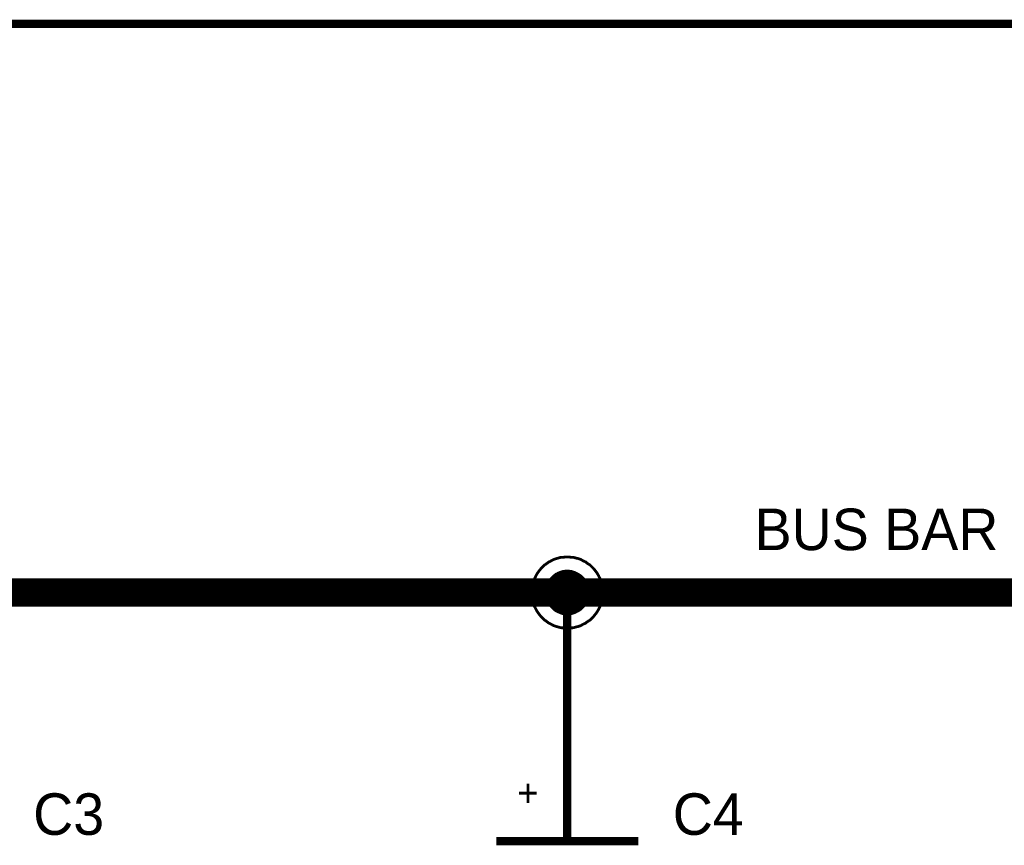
# Model space of a CAD drawing. Extents: x 0 to 22, y 0 to 17.
# Tile 22 of 56: x 7.7 to 9.1, y 12.2 to 13.4. Entities that reach past the tile are written whole.
import ezdxf

# ---------------------------------------------------------------- set-up
doc = ezdxf.new("R2010")
doc.units = 0
doc.layers.add('SHEET', color=255, linetype='CONTINUOUS')

msp = doc.modelspace()

# ---------------------------------------------------------------- linework, layer by layer
at = {"layer": 'SHEET'}
for points, const_width in [([(10.6002, 12.6999), (10.6002, 13.3998), (5.0005, 13.3998), (5.0005, 12.5997), (4.6007, 12.5997)], 0.0118), ([(8.4505, 12.5997), (8.4505, 12.6023), (8.4509, 12.6048), (8.4509, 12.6073), (8.4514, 12.6098), (8.4522, 12.6123), (8.4526, 12.6148), (8.4534, 12.6169), (8.4543, 12.6194), (8.4555, 12.6215), (8.4564, 12.6235), (8.4576, 12.6256), (8.4589, 12.6277), (8.4605, 12.6298), (8.4618, 12.6315), (8.4635, 12.6336), (8.4651, 12.6352), (8.4668, 12.6369), (8.4685, 12.6386), (8.4706, 12.6398), (8.4722, 12.6411), (8.4743, 12.6427), (8.4764, 12.6436), (8.4785, 12.6448), (8.481, 12.6461), (8.4831, 12.6469), (8.4856, 12.6477), (8.4877, 12.6482), (8.4902, 12.649), (8.4927, 12.6494), (8.4952, 12.6494), (8.4977, 12.6498), (8.5002, 12.6498)], 0.0039), ([(8.4505, 12.5997), (8.4505, 12.6023), (8.4509, 12.6048), (8.4509, 12.6073), (8.4514, 12.6098), (8.4522, 12.6123), (8.4526, 12.6148), (8.4534, 12.6169), (8.4543, 12.6194), (8.4555, 12.6215), (8.4564, 12.6235), (8.4576, 12.6256), (8.4589, 12.6277), (8.4605, 12.6298), (8.4618, 12.6315), (8.4635, 12.6336), (8.4651, 12.6352), (8.4668, 12.6369), (8.4685, 12.6386), (8.4706, 12.6398), (8.4722, 12.6411), (8.4743, 12.6427), (8.4764, 12.6436), (8.4785, 12.6448), (8.481, 12.6461), (8.4831, 12.6469), (8.4856, 12.6477), (8.4877, 12.6482), (8.4902, 12.649), (8.4927, 12.6494), (8.4952, 12.6494), (8.4977, 12.6498), (8.5002, 12.6498)], 0.0039), ([(8.4505, 12.5997), (8.4505, 12.6023), (8.4509, 12.6048), (8.4509, 12.6073), (8.4514, 12.6098), (8.4522, 12.6123), (8.4526, 12.6148), (8.4534, 12.6169), (8.4543, 12.6194), (8.4555, 12.6215), (8.4564, 12.6235), (8.4576, 12.6256), (8.4589, 12.6277), (8.4605, 12.6298), (8.4618, 12.6315), (8.4635, 12.6336), (8.4651, 12.6352), (8.4668, 12.6369), (8.4685, 12.6386), (8.4706, 12.6398), (8.4722, 12.6411), (8.4743, 12.6427), (8.4764, 12.6436), (8.4785, 12.6448), (8.481, 12.6461), (8.4831, 12.6469), (8.4856, 12.6477), (8.4877, 12.6482), (8.4902, 12.649), (8.4927, 12.6494), (8.4952, 12.6494), (8.4977, 12.6498), (8.5002, 12.6498)], 0.0039), ([(8.4505, 12.5997), (8.4505, 12.6023), (8.4509, 12.6048), (8.4509, 12.6073), (8.4514, 12.6098), (8.4522, 12.6123), (8.4526, 12.6148), (8.4534, 12.6169), (8.4543, 12.6194), (8.4555, 12.6215), (8.4564, 12.6235), (8.4576, 12.6256), (8.4589, 12.6277), (8.4605, 12.6298), (8.4618, 12.6315), (8.4635, 12.6336), (8.4651, 12.6352), (8.4668, 12.6369), (8.4685, 12.6386), (8.4706, 12.6398), (8.4722, 12.6411), (8.4743, 12.6427), (8.4764, 12.6436), (8.4785, 12.6448), (8.481, 12.6461), (8.4831, 12.6469), (8.4856, 12.6477), (8.4877, 12.6482), (8.4902, 12.649), (8.4927, 12.6494), (8.4952, 12.6494), (8.4977, 12.6498), (8.5002, 12.6498)], 0.0039), ([(8.5002, 12.6498), (8.5002, 12.6498)], 0.0039), ([(8.5002, 12.6498), (8.5027, 12.6498), (8.5052, 12.6494), (8.5077, 12.6494), (8.5102, 12.649), (8.5127, 12.6482), (8.5152, 12.6477), (8.5177, 12.6469), (8.5198, 12.6461), (8.5219, 12.6448), (8.5244, 12.6436), (8.5265, 12.6427), (8.5282, 12.6411), (8.5302, 12.6398), (8.5323, 12.6386), (8.534, 12.6369), (8.5357, 12.6352), (8.5373, 12.6336), (8.539, 12.6315), (8.5403, 12.6298), (8.5419, 12.6277), (8.5432, 12.6256), (8.5444, 12.6235), (8.5453, 12.6215), (8.5465, 12.6194), (8.5473, 12.6169), (8.5482, 12.6148), (8.5486, 12.6123), (8.5494, 12.6098), (8.5499, 12.6073), (8.5499, 12.6048), (8.5503, 12.6023), (8.5503, 12.5997)], 0.0039), ([(8.5002, 12.6498), (8.5002, 12.6498)], 0.0039), ([(8.5002, 12.6498), (8.5027, 12.6498), (8.5052, 12.6494), (8.5077, 12.6494), (8.5102, 12.649), (8.5127, 12.6482), (8.5152, 12.6477), (8.5177, 12.6469), (8.5198, 12.6461), (8.5219, 12.6448), (8.5244, 12.6436), (8.5265, 12.6427), (8.5282, 12.6411), (8.5302, 12.6398), (8.5323, 12.6386), (8.534, 12.6369), (8.5357, 12.6352), (8.5373, 12.6336), (8.539, 12.6315), (8.5403, 12.6298), (8.5419, 12.6277), (8.5432, 12.6256), (8.5444, 12.6235), (8.5453, 12.6215), (8.5465, 12.6194), (8.5473, 12.6169), (8.5482, 12.6148), (8.5486, 12.6123), (8.5494, 12.6098), (8.5499, 12.6073), (8.5499, 12.6048), (8.5503, 12.6023), (8.5503, 12.5997)], 0.0039), ([(8.5002, 12.6498), (8.5002, 12.6498)], 0.0039), ([(8.5002, 12.6498), (8.5027, 12.6498), (8.5052, 12.6494), (8.5077, 12.6494), (8.5102, 12.649), (8.5127, 12.6482), (8.5152, 12.6477), (8.5177, 12.6469), (8.5198, 12.6461), (8.5219, 12.6448), (8.5244, 12.6436), (8.5265, 12.6427), (8.5282, 12.6411), (8.5302, 12.6398), (8.5323, 12.6386), (8.534, 12.6369), (8.5357, 12.6352), (8.5373, 12.6336), (8.539, 12.6315), (8.5403, 12.6298), (8.5419, 12.6277), (8.5432, 12.6256), (8.5444, 12.6235), (8.5453, 12.6215), (8.5465, 12.6194), (8.5473, 12.6169), (8.5482, 12.6148), (8.5486, 12.6123), (8.5494, 12.6098), (8.5499, 12.6073), (8.5499, 12.6048), (8.5503, 12.6023), (8.5503, 12.5997)], 0.0039), ([(8.5002, 12.6498), (8.5002, 12.6498)], 0.0039), ([(8.5002, 12.6498), (8.5027, 12.6498), (8.5052, 12.6494), (8.5077, 12.6494), (8.5102, 12.649), (8.5127, 12.6482), (8.5152, 12.6477), (8.5177, 12.6469), (8.5198, 12.6461), (8.5219, 12.6448), (8.5244, 12.6436), (8.5265, 12.6427), (8.5282, 12.6411), (8.5302, 12.6398), (8.5323, 12.6386), (8.534, 12.6369), (8.5357, 12.6352), (8.5373, 12.6336), (8.539, 12.6315), (8.5403, 12.6298), (8.5419, 12.6277), (8.5432, 12.6256), (8.5444, 12.6235), (8.5453, 12.6215), (8.5465, 12.6194), (8.5473, 12.6169), (8.5482, 12.6148), (8.5486, 12.6123), (8.5494, 12.6098), (8.5499, 12.6073), (8.5499, 12.6048), (8.5503, 12.6023), (8.5503, 12.5997)], 0.0039), ([(7.6004, 12.5997), (8.5002, 12.5997), (9.4004, 12.5997), (10.3001, 12.5997), (12.6, 12.5997)], 0.04), ([(8.4706, 12.5997), (8.4706, 12.6014), (8.4706, 12.6027), (8.471, 12.6043), (8.471, 12.606), (8.4714, 12.6073), (8.4718, 12.6085), (8.4722, 12.6102), (8.4731, 12.6114), (8.4735, 12.6127), (8.4743, 12.6139), (8.4747, 12.6152), (8.4756, 12.6164), (8.4764, 12.6177), (8.4772, 12.6189), (8.4785, 12.6202), (8.4793, 12.621), (8.4802, 12.6219), (8.4814, 12.6231), (8.4827, 12.624), (8.4835, 12.6248), (8.4847, 12.6256), (8.486, 12.626), (8.4873, 12.6269), (8.4885, 12.6273), (8.4902, 12.6281), (8.4914, 12.6285), (8.4927, 12.629), (8.4943, 12.6294), (8.4956, 12.6294), (8.4973, 12.6298), (8.4985, 12.6298), (8.5002, 12.6298)], 0.0039), ([(8.4706, 12.5997), (8.4706, 12.6014), (8.4706, 12.6027), (8.471, 12.6043), (8.471, 12.606), (8.4714, 12.6073), (8.4718, 12.6085), (8.4722, 12.6102), (8.4731, 12.6114), (8.4735, 12.6127), (8.4743, 12.6139), (8.4747, 12.6152), (8.4756, 12.6164), (8.4764, 12.6177), (8.4772, 12.6189), (8.4785, 12.6202), (8.4793, 12.621), (8.4802, 12.6219), (8.4814, 12.6231), (8.4827, 12.624), (8.4835, 12.6248), (8.4847, 12.6256), (8.486, 12.626), (8.4873, 12.6269), (8.4885, 12.6273), (8.4902, 12.6281), (8.4914, 12.6285), (8.4927, 12.629), (8.4943, 12.6294), (8.4956, 12.6294), (8.4973, 12.6298), (8.4985, 12.6298), (8.5002, 12.6298)], 0.0039), ([(8.4706, 12.5997), (8.4706, 12.6014), (8.4706, 12.6027), (8.471, 12.6043), (8.471, 12.606), (8.4714, 12.6073), (8.4718, 12.6085), (8.4722, 12.6102), (8.4731, 12.6114), (8.4735, 12.6127), (8.4743, 12.6139), (8.4747, 12.6152), (8.4756, 12.6164), (8.4764, 12.6177), (8.4772, 12.6189), (8.4785, 12.6202), (8.4793, 12.621), (8.4802, 12.6219), (8.4814, 12.6231), (8.4827, 12.624), (8.4835, 12.6248), (8.4847, 12.6256), (8.486, 12.626), (8.4873, 12.6269), (8.4885, 12.6273), (8.4902, 12.6281), (8.4914, 12.6285), (8.4927, 12.629), (8.4943, 12.6294), (8.4956, 12.6294), (8.4973, 12.6298), (8.4985, 12.6298), (8.5002, 12.6298)], 0.0039), ([(8.4706, 12.5997), (8.4706, 12.6014), (8.4706, 12.6027), (8.471, 12.6043), (8.471, 12.606), (8.4714, 12.6073), (8.4718, 12.6085), (8.4722, 12.6102), (8.4731, 12.6114), (8.4735, 12.6127), (8.4743, 12.6139), (8.4747, 12.6152), (8.4756, 12.6164), (8.4764, 12.6177), (8.4772, 12.6189), (8.4785, 12.6202), (8.4793, 12.621), (8.4802, 12.6219), (8.4814, 12.6231), (8.4827, 12.624), (8.4835, 12.6248), (8.4847, 12.6256), (8.486, 12.626), (8.4873, 12.6269), (8.4885, 12.6273), (8.4902, 12.6281), (8.4914, 12.6285), (8.4927, 12.629), (8.4943, 12.6294), (8.4956, 12.6294), (8.4973, 12.6298), (8.4985, 12.6298), (8.5002, 12.6298)], 0.0039), ([(8.5002, 12.6298), (8.5002, 12.6298)], 0.0039), ([(8.5002, 12.6298), (8.5019, 12.6298), (8.5031, 12.6298), (8.5048, 12.6294), (8.5064, 12.6294), (8.5077, 12.629), (8.509, 12.6285), (8.5106, 12.6281), (8.5119, 12.6273), (8.5131, 12.6269), (8.5144, 12.626), (8.5156, 12.6256), (8.5169, 12.6248), (8.5181, 12.624), (8.5194, 12.6231), (8.5206, 12.6219), (8.5215, 12.621), (8.5223, 12.6202), (8.5236, 12.6189), (8.5244, 12.6177), (8.5252, 12.6164), (8.5261, 12.6152), (8.5265, 12.6139), (8.5273, 12.6127), (8.5277, 12.6114), (8.5286, 12.6102), (8.529, 12.6085), (8.5294, 12.6073), (8.5298, 12.606), (8.5298, 12.6043), (8.5302, 12.6027), (8.5302, 12.6014), (8.5302, 12.5997)], 0.0039), ([(8.5002, 12.6298), (8.5002, 12.6298)], 0.0039), ([(8.5002, 12.6298), (8.5019, 12.6298), (8.5031, 12.6298), (8.5048, 12.6294), (8.5064, 12.6294), (8.5077, 12.629), (8.509, 12.6285), (8.5106, 12.6281), (8.5119, 12.6273), (8.5131, 12.6269), (8.5144, 12.626), (8.5156, 12.6256), (8.5169, 12.6248), (8.5181, 12.624), (8.5194, 12.6231), (8.5206, 12.6219), (8.5215, 12.621), (8.5223, 12.6202), (8.5236, 12.6189), (8.5244, 12.6177), (8.5252, 12.6164), (8.5261, 12.6152), (8.5265, 12.6139), (8.5273, 12.6127), (8.5277, 12.6114), (8.5286, 12.6102), (8.529, 12.6085), (8.5294, 12.6073), (8.5298, 12.606), (8.5298, 12.6043), (8.5302, 12.6027), (8.5302, 12.6014), (8.5302, 12.5997)], 0.0039), ([(8.5002, 12.6298), (8.5002, 12.6298)], 0.0039), ([(8.5002, 12.6298), (8.5019, 12.6298), (8.5031, 12.6298), (8.5048, 12.6294), (8.5064, 12.6294), (8.5077, 12.629), (8.509, 12.6285), (8.5106, 12.6281), (8.5119, 12.6273), (8.5131, 12.6269), (8.5144, 12.626), (8.5156, 12.6256), (8.5169, 12.6248), (8.5181, 12.624), (8.5194, 12.6231), (8.5206, 12.6219), (8.5215, 12.621), (8.5223, 12.6202), (8.5236, 12.6189), (8.5244, 12.6177), (8.5252, 12.6164), (8.5261, 12.6152), (8.5265, 12.6139), (8.5273, 12.6127), (8.5277, 12.6114), (8.5286, 12.6102), (8.529, 12.6085), (8.5294, 12.6073), (8.5298, 12.606), (8.5298, 12.6043), (8.5302, 12.6027), (8.5302, 12.6014), (8.5302, 12.5997)], 0.0039), ([(8.5002, 12.6298), (8.5002, 12.6298)], 0.0039), ([(8.5002, 12.6298), (8.5019, 12.6298), (8.5031, 12.6298), (8.5048, 12.6294), (8.5064, 12.6294), (8.5077, 12.629), (8.509, 12.6285), (8.5106, 12.6281), (8.5119, 12.6273), (8.5131, 12.6269), (8.5144, 12.626), (8.5156, 12.6256), (8.5169, 12.6248), (8.5181, 12.624), (8.5194, 12.6231), (8.5206, 12.6219), (8.5215, 12.621), (8.5223, 12.6202), (8.5236, 12.6189), (8.5244, 12.6177), (8.5252, 12.6164), (8.5261, 12.6152), (8.5265, 12.6139), (8.5273, 12.6127), (8.5277, 12.6114), (8.5286, 12.6102), (8.529, 12.6085), (8.5294, 12.6073), (8.5298, 12.606), (8.5298, 12.6043), (8.5302, 12.6027), (8.5302, 12.6014), (8.5302, 12.5997)], 0.0039), ([(8.5002, 12.5), (8.5002, 12.5997)], 0.0118), ([(8.5002, 12.5497), (8.4977, 12.5497), (8.4952, 12.5501), (8.4927, 12.5501), (8.4902, 12.5505), (8.4877, 12.5513), (8.4856, 12.5518), (8.4831, 12.5526), (8.481, 12.5534), (8.4785, 12.5547), (8.4764, 12.5559), (8.4743, 12.5568), (8.4722, 12.5584), (8.4706, 12.5597), (8.4685, 12.5609), (8.4668, 12.5626), (8.4651, 12.5643), (8.4635, 12.5659), (8.4618, 12.568), (8.4605, 12.5697), (8.4589, 12.5718), (8.4576, 12.5739), (8.4564, 12.576), (8.4555, 12.578), (8.4543, 12.5801), (8.4534, 12.5826), (8.4526, 12.5847), (8.4522, 12.5872), (8.4514, 12.5897), (8.4509, 12.5922), (8.4509, 12.5947), (8.4505, 12.5972), (8.4505, 12.5997)], 0.0039), ([(8.4505, 12.5997), (8.4505, 12.5997)], 0.0039), ([(8.5002, 12.5497), (8.4977, 12.5497), (8.4952, 12.5501), (8.4927, 12.5501), (8.4902, 12.5505), (8.4877, 12.5513), (8.4856, 12.5518), (8.4831, 12.5526), (8.481, 12.5534), (8.4785, 12.5547), (8.4764, 12.5559), (8.4743, 12.5568), (8.4722, 12.5584), (8.4706, 12.5597), (8.4685, 12.5609), (8.4668, 12.5626), (8.4651, 12.5643), (8.4635, 12.5659), (8.4618, 12.568), (8.4605, 12.5697), (8.4589, 12.5718), (8.4576, 12.5739), (8.4564, 12.576), (8.4555, 12.578), (8.4543, 12.5801), (8.4534, 12.5826), (8.4526, 12.5847), (8.4522, 12.5872), (8.4514, 12.5897), (8.4509, 12.5922), (8.4509, 12.5947), (8.4505, 12.5972), (8.4505, 12.5997)], 0.0039), ([(8.4505, 12.5997), (8.4505, 12.5997)], 0.0039), ([(8.5002, 12.5497), (8.4977, 12.5497), (8.4952, 12.5501), (8.4927, 12.5501), (8.4902, 12.5505), (8.4877, 12.5513), (8.4856, 12.5518), (8.4831, 12.5526), (8.481, 12.5534), (8.4785, 12.5547), (8.4764, 12.5559), (8.4743, 12.5568), (8.4722, 12.5584), (8.4706, 12.5597), (8.4685, 12.5609), (8.4668, 12.5626), (8.4651, 12.5643), (8.4635, 12.5659), (8.4618, 12.568), (8.4605, 12.5697), (8.4589, 12.5718), (8.4576, 12.5739), (8.4564, 12.576), (8.4555, 12.578), (8.4543, 12.5801), (8.4534, 12.5826), (8.4526, 12.5847), (8.4522, 12.5872), (8.4514, 12.5897), (8.4509, 12.5922), (8.4509, 12.5947), (8.4505, 12.5972), (8.4505, 12.5997)], 0.0039), ([(8.4505, 12.5997), (8.4505, 12.5997)], 0.0039), ([(8.5002, 12.5497), (8.4977, 12.5497), (8.4952, 12.5501), (8.4927, 12.5501), (8.4902, 12.5505), (8.4877, 12.5513), (8.4856, 12.5518), (8.4831, 12.5526), (8.481, 12.5534), (8.4785, 12.5547), (8.4764, 12.5559), (8.4743, 12.5568), (8.4722, 12.5584), (8.4706, 12.5597), (8.4685, 12.5609), (8.4668, 12.5626), (8.4651, 12.5643), (8.4635, 12.5659), (8.4618, 12.568), (8.4605, 12.5697), (8.4589, 12.5718), (8.4576, 12.5739), (8.4564, 12.576), (8.4555, 12.578), (8.4543, 12.5801), (8.4534, 12.5826), (8.4526, 12.5847), (8.4522, 12.5872), (8.4514, 12.5897), (8.4509, 12.5922), (8.4509, 12.5947), (8.4505, 12.5972), (8.4505, 12.5997)], 0.0039), ([(8.4505, 12.5997), (8.4505, 12.5997)], 0.0039), ([(8.5002, 12.5697), (8.4985, 12.5697), (8.4973, 12.5697), (8.4956, 12.5701), (8.4943, 12.5701), (8.4927, 12.5705), (8.4914, 12.571), (8.4902, 12.5714), (8.4885, 12.5722), (8.4873, 12.5726), (8.486, 12.5735), (8.4847, 12.5739), (8.4835, 12.5747), (8.4827, 12.5755), (8.4814, 12.5764), (8.4802, 12.5776), (8.4793, 12.5785), (8.4785, 12.5793), (8.4772, 12.5806), (8.4764, 12.5818), (8.4756, 12.5831), (8.4747, 12.5843), (8.4743, 12.5856), (8.4735, 12.5868), (8.4731, 12.5881), (8.4722, 12.5893), (8.4718, 12.591), (8.4714, 12.5922), (8.471, 12.5935), (8.471, 12.5952), (8.4706, 12.5968), (8.4706, 12.5981), (8.4706, 12.5997)], 0.0039), ([(8.4706, 12.5997), (8.4706, 12.5997)], 0.0039), ([(8.5002, 12.5697), (8.4985, 12.5697), (8.4973, 12.5697), (8.4956, 12.5701), (8.4943, 12.5701), (8.4927, 12.5705), (8.4914, 12.571), (8.4902, 12.5714), (8.4885, 12.5722), (8.4873, 12.5726), (8.486, 12.5735), (8.4847, 12.5739), (8.4835, 12.5747), (8.4827, 12.5755), (8.4814, 12.5764), (8.4802, 12.5776), (8.4793, 12.5785), (8.4785, 12.5793), (8.4772, 12.5806), (8.4764, 12.5818), (8.4756, 12.5831), (8.4747, 12.5843), (8.4743, 12.5856), (8.4735, 12.5868), (8.4731, 12.5881), (8.4722, 12.5893), (8.4718, 12.591), (8.4714, 12.5922), (8.471, 12.5935), (8.471, 12.5952), (8.4706, 12.5968), (8.4706, 12.5981), (8.4706, 12.5997)], 0.0039), ([(8.4706, 12.5997), (8.4706, 12.5997)], 0.0039), ([(8.5002, 12.5697), (8.4985, 12.5697), (8.4973, 12.5697), (8.4956, 12.5701), (8.4943, 12.5701), (8.4927, 12.5705), (8.4914, 12.571), (8.4902, 12.5714), (8.4885, 12.5722), (8.4873, 12.5726), (8.486, 12.5735), (8.4847, 12.5739), (8.4835, 12.5747), (8.4827, 12.5755), (8.4814, 12.5764), (8.4802, 12.5776), (8.4793, 12.5785), (8.4785, 12.5793), (8.4772, 12.5806), (8.4764, 12.5818), (8.4756, 12.5831), (8.4747, 12.5843), (8.4743, 12.5856), (8.4735, 12.5868), (8.4731, 12.5881), (8.4722, 12.5893), (8.4718, 12.591), (8.4714, 12.5922), (8.471, 12.5935), (8.471, 12.5952), (8.4706, 12.5968), (8.4706, 12.5981), (8.4706, 12.5997)], 0.0039), ([(8.4706, 12.5997), (8.4706, 12.5997)], 0.0039), ([(8.5002, 12.5697), (8.4985, 12.5697), (8.4973, 12.5697), (8.4956, 12.5701), (8.4943, 12.5701), (8.4927, 12.5705), (8.4914, 12.571), (8.4902, 12.5714), (8.4885, 12.5722), (8.4873, 12.5726), (8.486, 12.5735), (8.4847, 12.5739), (8.4835, 12.5747), (8.4827, 12.5755), (8.4814, 12.5764), (8.4802, 12.5776), (8.4793, 12.5785), (8.4785, 12.5793), (8.4772, 12.5806), (8.4764, 12.5818), (8.4756, 12.5831), (8.4747, 12.5843), (8.4743, 12.5856), (8.4735, 12.5868), (8.4731, 12.5881), (8.4722, 12.5893), (8.4718, 12.591), (8.4714, 12.5922), (8.471, 12.5935), (8.471, 12.5952), (8.4706, 12.5968), (8.4706, 12.5981), (8.4706, 12.5997)], 0.0039), ([(8.4706, 12.5997), (8.4706, 12.5997)], 0.0039), ([(8.5503, 12.5997), (8.5503, 12.5972), (8.5499, 12.5947), (8.5499, 12.5922), (8.5494, 12.5897), (8.5486, 12.5872), (8.5482, 12.5847), (8.5473, 12.5826), (8.5465, 12.5801), (8.5453, 12.578), (8.5444, 12.576), (8.5432, 12.5739), (8.5419, 12.5718), (8.5403, 12.5697), (8.539, 12.568), (8.5373, 12.5659), (8.5357, 12.5643), (8.534, 12.5626), (8.5323, 12.5609), (8.5302, 12.5597), (8.5282, 12.5584), (8.5265, 12.5568), (8.5244, 12.5559), (8.5219, 12.5547), (8.5198, 12.5534), (8.5177, 12.5526), (8.5152, 12.5518), (8.5127, 12.5513), (8.5102, 12.5505), (8.5077, 12.5501), (8.5052, 12.5501), (8.5027, 12.5497), (8.5002, 12.5497)], 0.0039), ([(8.5503, 12.5997), (8.5503, 12.5972), (8.5499, 12.5947), (8.5499, 12.5922), (8.5494, 12.5897), (8.5486, 12.5872), (8.5482, 12.5847), (8.5473, 12.5826), (8.5465, 12.5801), (8.5453, 12.578), (8.5444, 12.576), (8.5432, 12.5739), (8.5419, 12.5718), (8.5403, 12.5697), (8.539, 12.568), (8.5373, 12.5659), (8.5357, 12.5643), (8.534, 12.5626), (8.5323, 12.5609), (8.5302, 12.5597), (8.5282, 12.5584), (8.5265, 12.5568), (8.5244, 12.5559), (8.5219, 12.5547), (8.5198, 12.5534), (8.5177, 12.5526), (8.5152, 12.5518), (8.5127, 12.5513), (8.5102, 12.5505), (8.5077, 12.5501), (8.5052, 12.5501), (8.5027, 12.5497), (8.5002, 12.5497)], 0.0039), ([(8.5503, 12.5997), (8.5503, 12.5972), (8.5499, 12.5947), (8.5499, 12.5922), (8.5494, 12.5897), (8.5486, 12.5872), (8.5482, 12.5847), (8.5473, 12.5826), (8.5465, 12.5801), (8.5453, 12.578), (8.5444, 12.576), (8.5432, 12.5739), (8.5419, 12.5718), (8.5403, 12.5697), (8.539, 12.568), (8.5373, 12.5659), (8.5357, 12.5643), (8.534, 12.5626), (8.5323, 12.5609), (8.5302, 12.5597), (8.5282, 12.5584), (8.5265, 12.5568), (8.5244, 12.5559), (8.5219, 12.5547), (8.5198, 12.5534), (8.5177, 12.5526), (8.5152, 12.5518), (8.5127, 12.5513), (8.5102, 12.5505), (8.5077, 12.5501), (8.5052, 12.5501), (8.5027, 12.5497), (8.5002, 12.5497)], 0.0039), ([(8.5503, 12.5997), (8.5503, 12.5972), (8.5499, 12.5947), (8.5499, 12.5922), (8.5494, 12.5897), (8.5486, 12.5872), (8.5482, 12.5847), (8.5473, 12.5826), (8.5465, 12.5801), (8.5453, 12.578), (8.5444, 12.576), (8.5432, 12.5739), (8.5419, 12.5718), (8.5403, 12.5697), (8.539, 12.568), (8.5373, 12.5659), (8.5357, 12.5643), (8.534, 12.5626), (8.5323, 12.5609), (8.5302, 12.5597), (8.5282, 12.5584), (8.5265, 12.5568), (8.5244, 12.5559), (8.5219, 12.5547), (8.5198, 12.5534), (8.5177, 12.5526), (8.5152, 12.5518), (8.5127, 12.5513), (8.5102, 12.5505), (8.5077, 12.5501), (8.5052, 12.5501), (8.5027, 12.5497), (8.5002, 12.5497)], 0.0039), ([(8.5302, 12.5997), (8.5302, 12.5981), (8.5302, 12.5968), (8.5298, 12.5952), (8.5298, 12.5935), (8.5294, 12.5922), (8.529, 12.591), (8.5286, 12.5893), (8.5277, 12.5881), (8.5273, 12.5868), (8.5265, 12.5856), (8.5261, 12.5843), (8.5252, 12.5831), (8.5244, 12.5818), (8.5236, 12.5806), (8.5223, 12.5793), (8.5215, 12.5785), (8.5206, 12.5776), (8.5194, 12.5764), (8.5181, 12.5755), (8.5169, 12.5747), (8.5156, 12.5739), (8.5144, 12.5735), (8.5131, 12.5726), (8.5119, 12.5722), (8.5106, 12.5714), (8.509, 12.571), (8.5077, 12.5705), (8.5064, 12.5701), (8.5048, 12.5701), (8.5031, 12.5697), (8.5019, 12.5697), (8.5002, 12.5697)], 0.0039), ([(8.5302, 12.5997), (8.5302, 12.5981), (8.5302, 12.5968), (8.5298, 12.5952), (8.5298, 12.5935), (8.5294, 12.5922), (8.529, 12.591), (8.5286, 12.5893), (8.5277, 12.5881), (8.5273, 12.5868), (8.5265, 12.5856), (8.5261, 12.5843), (8.5252, 12.5831), (8.5244, 12.5818), (8.5236, 12.5806), (8.5223, 12.5793), (8.5215, 12.5785), (8.5206, 12.5776), (8.5194, 12.5764), (8.5181, 12.5755), (8.5169, 12.5747), (8.5156, 12.5739), (8.5144, 12.5735), (8.5131, 12.5726), (8.5119, 12.5722), (8.5106, 12.5714), (8.509, 12.571), (8.5077, 12.5705), (8.5064, 12.5701), (8.5048, 12.5701), (8.5031, 12.5697), (8.5019, 12.5697), (8.5002, 12.5697)], 0.0039), ([(8.5302, 12.5997), (8.5302, 12.5981), (8.5302, 12.5968), (8.5298, 12.5952), (8.5298, 12.5935), (8.5294, 12.5922), (8.529, 12.591), (8.5286, 12.5893), (8.5277, 12.5881), (8.5273, 12.5868), (8.5265, 12.5856), (8.5261, 12.5843), (8.5252, 12.5831), (8.5244, 12.5818), (8.5236, 12.5806), (8.5223, 12.5793), (8.5215, 12.5785), (8.5206, 12.5776), (8.5194, 12.5764), (8.5181, 12.5755), (8.5169, 12.5747), (8.5156, 12.5739), (8.5144, 12.5735), (8.5131, 12.5726), (8.5119, 12.5722), (8.5106, 12.5714), (8.509, 12.571), (8.5077, 12.5705), (8.5064, 12.5701), (8.5048, 12.5701), (8.5031, 12.5697), (8.5019, 12.5697), (8.5002, 12.5697)], 0.0039), ([(8.5302, 12.5997), (8.5302, 12.5981), (8.5302, 12.5968), (8.5298, 12.5952), (8.5298, 12.5935), (8.5294, 12.5922), (8.529, 12.591), (8.5286, 12.5893), (8.5277, 12.5881), (8.5273, 12.5868), (8.5265, 12.5856), (8.5261, 12.5843), (8.5252, 12.5831), (8.5244, 12.5818), (8.5236, 12.5806), (8.5223, 12.5793), (8.5215, 12.5785), (8.5206, 12.5776), (8.5194, 12.5764), (8.5181, 12.5755), (8.5169, 12.5747), (8.5156, 12.5739), (8.5144, 12.5735), (8.5131, 12.5726), (8.5119, 12.5722), (8.5106, 12.5714), (8.509, 12.571), (8.5077, 12.5705), (8.5064, 12.5701), (8.5048, 12.5701), (8.5031, 12.5697), (8.5019, 12.5697), (8.5002, 12.5697)], 0.0039), ([(8.5302, 12.5997), (8.5302, 12.5997), (8.5302, 12.5997), (8.5302, 12.5997), (8.5302, 12.5997), (8.5302, 12.5997), (8.5302, 12.5997), (8.5302, 12.5997), (8.5302, 12.5997), (8.5302, 12.5997), (8.5302, 12.5997), (8.5302, 12.5997), (8.5302, 12.5997), (8.5302, 12.5997), (8.5302, 12.5997), (8.5302, 12.5997), (8.5302, 12.5997), (8.5302, 12.5997), (8.5302, 12.5997), (8.5302, 12.5997), (8.5302, 12.5997), (8.5302, 12.5997), (8.5302, 12.5997), (8.5302, 12.5997), (8.5302, 12.5997), (8.5302, 12.5997), (8.5302, 12.5997), (8.5302, 12.5997), (8.5302, 12.5997), (8.5302, 12.5997), (8.5302, 12.5997), (8.5302, 12.5997), (8.5302, 12.5997)], 0.0039), ([(8.5302, 12.5997), (8.5302, 12.5997)], 0.0039), ([(8.5302, 12.5997), (8.5302, 12.5997), (8.5302, 12.5997), (8.5302, 12.5997), (8.5302, 12.5997), (8.5302, 12.5997), (8.5302, 12.5997), (8.5302, 12.5997), (8.5302, 12.5997), (8.5302, 12.5997), (8.5302, 12.5997), (8.5302, 12.5997), (8.5302, 12.5997), (8.5302, 12.5997), (8.5302, 12.5997), (8.5302, 12.5997), (8.5302, 12.5997), (8.5302, 12.5997), (8.5302, 12.5997), (8.5302, 12.5997), (8.5302, 12.5997), (8.5302, 12.5997), (8.5302, 12.5997), (8.5302, 12.5997), (8.5302, 12.5997), (8.5302, 12.5997), (8.5302, 12.5997), (8.5302, 12.5997), (8.5302, 12.5997), (8.5302, 12.5997), (8.5302, 12.5997), (8.5302, 12.5997), (8.5302, 12.5997)], 0.0039), ([(8.5302, 12.5997), (8.5302, 12.5997)], 0.0039), ([(8.5302, 12.5997), (8.5302, 12.5997), (8.5302, 12.5997), (8.5302, 12.5997), (8.5302, 12.5997), (8.5302, 12.5997), (8.5302, 12.5997), (8.5302, 12.5997), (8.5302, 12.5997), (8.5302, 12.5997), (8.5302, 12.5997), (8.5302, 12.5997), (8.5302, 12.5997), (8.5302, 12.5997), (8.5302, 12.5997), (8.5302, 12.5997), (8.5302, 12.5997), (8.5302, 12.5997), (8.5302, 12.5997), (8.5302, 12.5997), (8.5302, 12.5997), (8.5302, 12.5997), (8.5302, 12.5997), (8.5302, 12.5997), (8.5302, 12.5997), (8.5302, 12.5997), (8.5302, 12.5997), (8.5302, 12.5997), (8.5302, 12.5997), (8.5302, 12.5997), (8.5302, 12.5997), (8.5302, 12.5997), (8.5302, 12.5997)], 0.0039), ([(8.5302, 12.5997), (8.5302, 12.5997)], 0.0039), ([(8.5302, 12.5997), (8.5302, 12.5997), (8.5302, 12.5997), (8.5302, 12.5997), (8.5302, 12.5997), (8.5302, 12.5997), (8.5302, 12.5997), (8.5302, 12.5997), (8.5302, 12.5997), (8.5302, 12.5997), (8.5302, 12.5997), (8.5302, 12.5997), (8.5302, 12.5997), (8.5302, 12.5997), (8.5302, 12.5997), (8.5302, 12.5997), (8.5302, 12.5997), (8.5302, 12.5997), (8.5302, 12.5997), (8.5302, 12.5997), (8.5302, 12.5997), (8.5302, 12.5997), (8.5302, 12.5997), (8.5302, 12.5997), (8.5302, 12.5997), (8.5302, 12.5997), (8.5302, 12.5997), (8.5302, 12.5997), (8.5302, 12.5997), (8.5302, 12.5997), (8.5302, 12.5997), (8.5302, 12.5997), (8.5302, 12.5997)], 0.0039), ([(8.5302, 12.5997), (8.5302, 12.5997)], 0.0039), ([(8.5503, 12.5997), (8.5503, 12.5997), (8.5503, 12.5997), (8.5503, 12.5997), (8.5503, 12.5997), (8.5503, 12.5997), (8.5503, 12.5997), (8.5503, 12.5997), (8.5503, 12.5997), (8.5503, 12.5997), (8.5503, 12.5997), (8.5503, 12.5997), (8.5503, 12.5997), (8.5503, 12.5997), (8.5503, 12.5997), (8.5503, 12.5997), (8.5503, 12.5997), (8.5503, 12.5997), (8.5503, 12.5997), (8.5503, 12.5997), (8.5503, 12.5997), (8.5503, 12.5997), (8.5503, 12.5997), (8.5503, 12.5997), (8.5503, 12.5997), (8.5503, 12.5997), (8.5503, 12.5997), (8.5503, 12.5997), (8.5503, 12.5997), (8.5503, 12.5997), (8.5503, 12.5997), (8.5503, 12.5997), (8.5503, 12.5997)], 0.0039), ([(8.5503, 12.5997), (8.5503, 12.5997)], 0.0039), ([(8.5503, 12.5997), (8.5503, 12.5997), (8.5503, 12.5997), (8.5503, 12.5997), (8.5503, 12.5997), (8.5503, 12.5997), (8.5503, 12.5997), (8.5503, 12.5997), (8.5503, 12.5997), (8.5503, 12.5997), (8.5503, 12.5997), (8.5503, 12.5997), (8.5503, 12.5997), (8.5503, 12.5997), (8.5503, 12.5997), (8.5503, 12.5997), (8.5503, 12.5997), (8.5503, 12.5997), (8.5503, 12.5997), (8.5503, 12.5997), (8.5503, 12.5997), (8.5503, 12.5997), (8.5503, 12.5997), (8.5503, 12.5997), (8.5503, 12.5997), (8.5503, 12.5997), (8.5503, 12.5997), (8.5503, 12.5997), (8.5503, 12.5997), (8.5503, 12.5997), (8.5503, 12.5997), (8.5503, 12.5997), (8.5503, 12.5997)], 0.0039), ([(8.5503, 12.5997), (8.5503, 12.5997)], 0.0039), ([(8.5503, 12.5997), (8.5503, 12.5997), (8.5503, 12.5997), (8.5503, 12.5997), (8.5503, 12.5997), (8.5503, 12.5997), (8.5503, 12.5997), (8.5503, 12.5997), (8.5503, 12.5997), (8.5503, 12.5997), (8.5503, 12.5997), (8.5503, 12.5997), (8.5503, 12.5997), (8.5503, 12.5997), (8.5503, 12.5997), (8.5503, 12.5997), (8.5503, 12.5997), (8.5503, 12.5997), (8.5503, 12.5997), (8.5503, 12.5997), (8.5503, 12.5997), (8.5503, 12.5997), (8.5503, 12.5997), (8.5503, 12.5997), (8.5503, 12.5997), (8.5503, 12.5997), (8.5503, 12.5997), (8.5503, 12.5997), (8.5503, 12.5997), (8.5503, 12.5997), (8.5503, 12.5997), (8.5503, 12.5997), (8.5503, 12.5997)], 0.0039), ([(8.5503, 12.5997), (8.5503, 12.5997)], 0.0039), ([(8.5503, 12.5997), (8.5503, 12.5997), (8.5503, 12.5997), (8.5503, 12.5997), (8.5503, 12.5997), (8.5503, 12.5997), (8.5503, 12.5997), (8.5503, 12.5997), (8.5503, 12.5997), (8.5503, 12.5997), (8.5503, 12.5997), (8.5503, 12.5997), (8.5503, 12.5997), (8.5503, 12.5997), (8.5503, 12.5997), (8.5503, 12.5997), (8.5503, 12.5997), (8.5503, 12.5997), (8.5503, 12.5997), (8.5503, 12.5997), (8.5503, 12.5997), (8.5503, 12.5997), (8.5503, 12.5997), (8.5503, 12.5997), (8.5503, 12.5997), (8.5503, 12.5997), (8.5503, 12.5997), (8.5503, 12.5997), (8.5503, 12.5997), (8.5503, 12.5997), (8.5503, 12.5997), (8.5503, 12.5997), (8.5503, 12.5997)], 0.0039), ([(8.5503, 12.5997), (8.5503, 12.5997)], 0.0039), ([(8.5002, 12.25), (8.5002, 12.5)], 0.0118), ([(8.4004, 12.25), (8.6003, 12.25)], 0.0118)]:
    msp.add_lwpolyline(points, dxfattribs=dict(at, const_width=const_width))
at = {"layer": 'SHEET', "const_width": 0.03}
msp.add_lwpolyline([(8.485, 12.6, 1), (8.515, 12.6, 1)], format="xyb", close=True, dxfattribs=at)

# ---------------------------------------------------------------- texts
at = {"layer": 'SHEET'}
for s, height, p in [('BUS BAR', 0.05843, (8.7639, 12.6594)), ('+', 0.0384, (8.4301, 12.2988)), ('C3', 0.05843, (7.749, 12.2588)), ('C4', 0.05843, (8.6488, 12.2588))]:
    msp.add_text(s, height=height, dxfattribs=at).set_placement(p)

doc.saveas('drawing.dxf')
